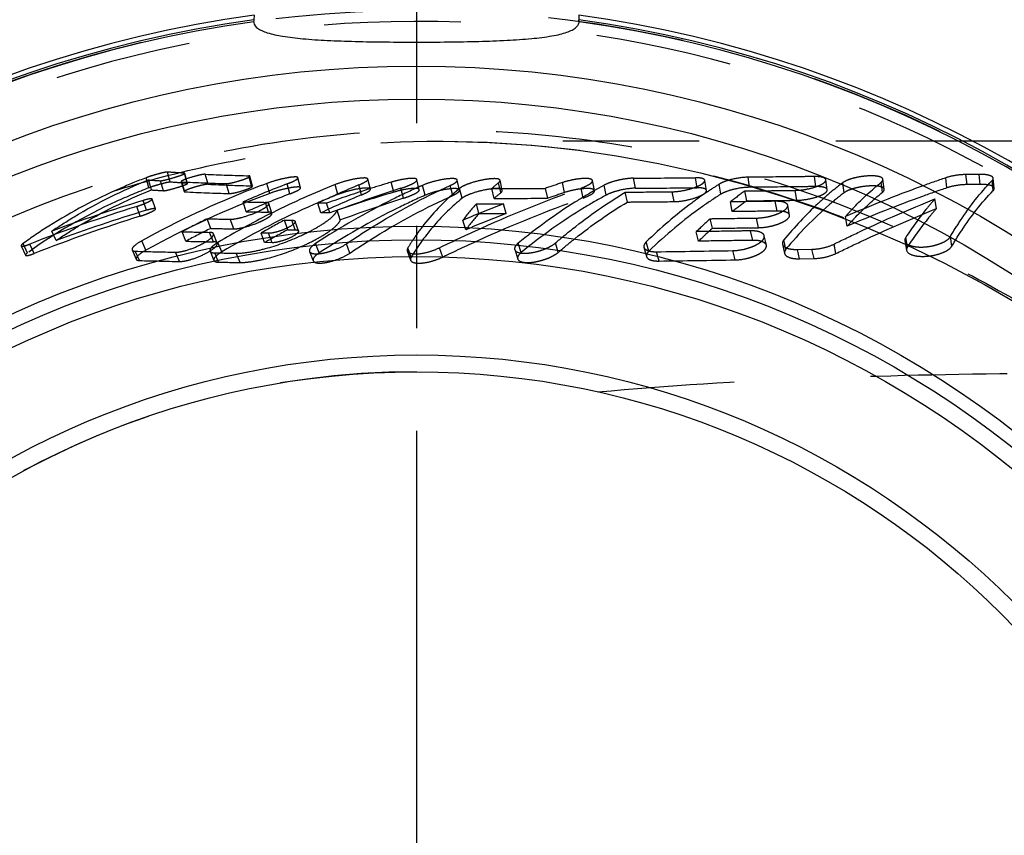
# Model space of a CAD drawing. Header units: millimetres. Extents: x 394 to 605, y 431 to 569.
# Tile 3 of 6: x 438 to 485, y 511 to 550. Entities that reach past the tile are written whole.
import ezdxf

# ---------------------------------------------------------------- set-up
doc = ezdxf.new("R2010")
doc.units = ezdxf.units.MM
doc.header["$LTSCALE"] = 65.185185
doc.linetypes.add('CENTER', pattern=[0.6, 0.375, -0.075, 0.075, -0.075])
doc.linetypes.add('HIDDEN', pattern=[0.2, 0.1, -0.1])
for name, color, linetype in [('ACHSEN_S', 7, 'CONTINUOUS'), ('KOERPER', 7, 'CONTINUOUS'), ('KONST.EL_MIT_GEO', 7, 'CONTINUOUS')]:
    doc.layers.add(name, color=color, linetype=linetype)

msp = doc.modelspace()

# ---------------------------------------------------------------- linework, layer by layer
at = {"layer": 'ACHSEN_S', "color": 2, "linetype": 'CENTER'}
msp.add_line((456.493, 569.025), (456.493, 430.975), dxfattribs=at)
at = {"layer": 'KOERPER', "color": 8, "linetype": 'HIDDEN'}
for p, q in [((483.032, 543.725), (457.577, 543.725)), ((456.493, 532.725), (456.493, 532.725))]:
    msp.add_line(p, q, dxfattribs=at)
at = {"layer": 'KOERPER', "color": 7, "linetype": 'Continuous'}
msp.add_line((496.595, 543.725), (483.032, 543.725), dxfattribs=at)
at = {"layer": 'KOERPER', "color": 8, "linetype": 'HIDDEN'}
msp.add_circle((456.493, 493.225), 56.75, dxfattribs=at)
at = {"layer": 'KOERPER', "color": 7, "linetype": 'Continuous'}
msp.add_arc((456.493, 493.225), 57.05, 97.8058, 82.1942, dxfattribs=at)
at = {"layer": 'KOERPER', "color": 8, "linetype": 'HIDDEN'}
msp.add_arc((456.493, 493.225), 39.5, 89.9971, 270, dxfattribs=at)
msp.add_open_spline([(465.157, 531.763), (468.511, 532.075), (475.338, 532.478), (485.711, 532.691), (496.296, 532.728), (503.414, 532.725), (506.993, 532.725)], degree=3, knots=[0, 0, 0, 0, 0.241406, 0.489834, 0.74351, 1, 1, 1, 1], dxfattribs=at)
at = {"layer": 'KONST.EL_MIT_GEO', "color": 7, "linetype": 'Continuous'}
for p, q in [((448.745, 549.746), (448.733, 549.525)), ((464.241, 549.746), (464.253, 549.525))]:
    msp.add_line(p, q, dxfattribs=at)
at = {"layer": 'KONST.EL_MIT_GEO', "color": 8, "linetype": 'HIDDEN'}
for p, q in [((457.606, 543.725), (457.772, 543.725)), ((443.732, 541.503), (443.59, 541.981)), ((443.848, 541.403), (443.704, 541.88)), ((444.419, 541.364), (444.275, 541.841)), ((444.748, 541.775), (444.615, 542.255)), ((445.421, 542.201), (445.322, 542.207)), ((445.554, 541.721), (445.421, 542.201)), ((445.573, 541.714), (445.44, 542.195)), ((446.551, 541.671), (446.419, 542.151)), ((448.626, 541.596), (448.497, 542.075)), ((448.674, 541.581), (448.545, 542.06)), ((450.969, 541.506), (450.843, 541.984)), ((454.3, 541.442), (454.181, 541.92)), ((456.634, 541.413), (456.519, 541.891)), ((458.558, 541.395), (458.447, 541.872)), ((460.594, 541.382), (460.487, 541.86)), ((464.997, 541.371), (464.901, 541.849)), ((466.954, 541.483), (466.863, 541.961)), ((469.898, 541.505), (469.814, 541.983)), ((470.339, 541.38), (470.255, 541.858)), ((472.4, 541.528), (472.322, 542.006)), ((475.566, 541.562), (475.496, 542.041)), ((476.106, 541.411), (476.035, 541.889)), ((478.823, 541.432), (478.759, 541.91)), ((481.816, 541.502), (481.759, 541.98)), ((483.346, 542.145), (482.719, 542.136)), ((482.773, 541.657), (482.719, 542.136)), ((483.397, 541.666), (483.346, 542.145)), ((484.027, 541.372), (483.974, 541.849)), ((484.075, 541.477), (484.023, 541.956)), ((445.265, 541.796), (445.407, 541.319)), ((445.436, 541.309), (445.294, 541.786)), ((447.555, 541.229), (447.415, 541.704)), ((448.717, 541.468), (448.684, 541.455)), ((449.495, 541.236), (449.36, 541.711)), ((450.458, 541.216), (450.325, 541.691)), ((452.739, 541.18), (452.611, 541.655)), ((453.88, 541.167), (453.754, 541.642)), ((454.295, 541.464), (454.269, 541.455)), ((455.413, 541.295), (455.293, 541.771)), ((455.881, 541.007), (455.757, 541.48)), ((456.604, 541.538), (456.582, 541.529)), ((456.908, 541.146), (456.789, 541.62)), ((458.229, 541.141), (458.113, 541.615)), ((458.542, 541.464), (458.517, 541.444)), ((458.557, 541.477), (458.542, 541.464)), ((458.674, 541.004), (458.557, 541.477)), ((460.371, 541.472), (460.094, 541.471)), ((460.207, 540.998), (460.094, 541.471)), ((460.574, 541.472), (460.371, 541.472)), ((460.526, 541.272), (460.418, 541.747)), ((462.76, 541.004), (462.653, 541.477)), ((463.569, 541.278), (463.467, 541.753)), ((464.455, 541.016), (464.352, 541.489)), ((465.556, 541.156), (465.458, 541.631)), ((471.03, 541.2), (470.945, 541.675)), ((472.261, 540.88), (472.175, 541.352)), ((474.653, 540.909), (474.573, 541.382)), ((476.909, 541.269), (476.839, 541.745)), ((478.742, 541.294), (478.677, 541.77)), ((483.397, 541.666), (482.773, 541.657)), ((443.619, 540.431), (443.454, 540.899)), ((444.042, 540.496), (443.88, 540.964)), ((466.566, 540.825), (466.466, 541.296)), ((468.793, 540.844), (468.698, 541.315)), ((481.31, 540.509), (481.244, 540.977)), ((443.315, 540.149), (443.145, 540.614)), ((448.375, 540.363), (448.222, 540.829)), ((449.437, 540.342), (449.286, 540.809)), ((449.6, 540.286), (449.448, 540.752)), ((451.937, 540.306), (451.792, 540.772)), ((452.212, 540.768), (451.792, 540.772)), ((452.356, 540.302), (452.212, 540.768)), ((452.864, 539.968), (452.717, 540.431)), ((459.481, 540.275), (459.356, 540.74)), ((460.778, 540.278), (460.656, 540.743)), ((471.573, 540.366), (471.481, 540.833)), ((473.711, 540.393), (473.624, 540.86)), ((474.301, 540.204), (474.214, 540.67)), ((446.678, 539.567), (446.508, 540.026)), ((447.775, 539.544), (447.607, 540.002)), ((449.657, 540.332), (449.593, 540.3)), ((450.356, 539.504), (450.195, 539.962)), ((450.195, 539.962), (450.546, 539.958)), ((450.705, 539.5), (450.546, 539.958)), ((452.356, 540.302), (451.937, 540.306)), ((458.852, 539.498), (458.715, 539.956)), ((470.622, 539.57), (470.52, 540.029)), ((472.828, 539.601), (472.732, 540.06)), ((477.051, 539.669), (476.967, 540.129)), ((450.356, 539.504), (450.705, 539.5)), ((450.865, 539.443), (450.705, 539.901)), ((439.296, 538.985), (439.097, 539.438)), ((445.49, 538.954), (445.308, 539.406)), ((446.804, 538.925), (446.626, 539.378)), ((446.989, 538.855), (446.811, 539.308)), ((449.25, 538.887), (449.079, 539.339)), ((449.437, 539.334), (449.079, 539.339)), ((449.607, 538.882), (449.437, 539.334)), ((456.332, 539.022), (456.32, 539.004)), ((469.963, 538.957), (469.854, 539.41)), ((472.544, 538.995), (472.442, 539.448)), ((473.197, 538.763), (473.095, 539.215)), ((474.131, 538.573), (474.032, 539.021)), ((479.929, 538.679), (479.847, 539.129)), ((482.054, 538.722), (481.979, 539.172)), ((437.628, 538.728), (437.841, 538.282)), ((437.933, 538.392), (437.722, 538.839)), ((438.253, 538.37), (438.042, 538.817)), ((442.927, 538.537), (443.125, 538.093)), ((443.583, 538.525), (443.39, 538.973)), ((447.204, 538.445), (447.022, 538.892)), ((449.607, 538.882), (449.25, 538.887)), ((451.853, 538.395), (451.684, 538.843)), ((453.325, 538.389), (453.161, 538.836)), ((456.246, 538.195), (456.089, 538.64)), ((457.749, 538.199), (457.596, 538.644)), ((461.186, 538.553), (461.328, 538.11)), ((461.49, 538.411), (461.351, 538.858)), ((463.267, 538.426), (463.134, 538.873)), ((467.356, 538.665), (467.478, 538.221)), ((467.586, 538.474), (467.465, 538.922)), ((473.966, 538.817), (474.067, 538.372)), ((474.68, 538.561), (475.374, 538.573)), ((474.78, 538.116), (474.68, 538.561)), ((475.472, 538.129), (475.374, 538.573)), ((476.519, 538.37), (476.426, 538.817)), ((479.809, 538.973), (479.891, 538.525)), ((443.279, 538.033), (443.08, 538.476)), ((445.188, 537.987), (444.994, 538.431)), ((446.645, 538.482), (446.833, 538.039)), ((447.056, 537.954), (446.868, 538.397)), ((448.077, 537.941), (447.892, 538.383)), ((451.394, 538.466), (451.567, 538.023)), ((456.061, 538.491), (456.219, 538.048)), ((468.074, 538.008), (467.953, 538.452)), ((471.712, 538.063), (471.602, 538.507)), ((474.78, 538.116), (475.472, 538.129))]:
    msp.add_line(p, q, dxfattribs=at)
msp.add_lwpolyline([(457.772, 543.725), (459.986, 543.669), (462.006, 543.536), (464.025, 543.325), (466.04, 543.035), (468.048, 542.667), (470.048, 542.219), (472.035, 541.694), (474.007, 541.091), (475.966, 540.408), (477.907, 539.648), (479.827, 538.809), (481.728, 537.892), (483.606, 536.895), (485.459, 535.821), (487.287, 534.667), (489.086, 533.435), (490.854, 532.126), (492.592, 530.739), (494.298, 529.277), (495.969, 527.744), (497.444, 526.307)], dxfattribs=at)
msp.add_circle((456.493, 493.225), 56.75, dxfattribs=at)
at = {"layer": 'KONST.EL_MIT_GEO', "color": 7, "linetype": 'Continuous'}
for radius in [54.086, 52.515, 46.45, 45.8, 44.996, 40.304, 39.5]:
    msp.add_circle((456.493, 493.225), radius, dxfattribs=at)
for centre, radius, start, end in [((456.493, 493.225), 56.832, 97.8477, 82.1523), ((456.493, 493.225), 56.734, 97.8662, 82.1338), ((449.019, 549.426), 0.291, 180.0267, 188.8388)]:
    msp.add_arc(centre, radius, start, end, dxfattribs=at)
at = {"layer": 'KONST.EL_MIT_GEO', "color": 8, "linetype": 'HIDDEN'}
for centre, radius, start, end in [((456.493, 493.225), 56.214, 34.687, 325.313), ((446.876, 584.251), 42.49, 265.7182, 266.4904), ((452.678, 686.354), 144.339, 267.51455, 268.34001), ((458.245, 1905.816), 1363.882, 270.362055, 270.486032), ((464.457, 500.923), 43.493, 111.264, 118.9715), ((447.023, 584.212), 42.926, 265.7576, 266.5214), ((451.116, 665.437), 123.789, 267.30399, 268.28664), ((452.809, 687.12), 145.584, 267.53618, 268.35365), ((464.974, 502.93), 41.436, 110.7025, 113.8457), ((464.035, 501.973), 42.361, 110.2683, 111.1985), ((466.919, 505.748), 38.653, 111.7254, 116.5255), ((467.841, 507.205), 37.207, 112.2482, 115.553), ((475.236, 475.297), 69.402, 107.58448, 109.37519), ((476.962, 475.09), 69.694, 107.71344, 110.35741), ((474.64, 477.162), 67.444, 106.67054, 107.55747), ((470.019, 511.423), 32.968, 113.66, 114.0115), ((466.537, 534.231), 9.692, 129.1467, 131.6633), ((459.439, 1439.288), 897.817, 270.072438, 270.205149), ((482.104, 485.544), 59.218, 108.34309, 109.17471), ((476.824, 520.579), 23.924, 118.3662, 119.6325), ((458.355, 1912.441), 1370.985, 270.359383, 270.482401), ((481.162, 525.408), 19.21, 122.1306, 124.1187), ((483.003, 526.139), 18.673, 125.4417, 128.104), ((485.961, 529.753), 15.067, 127.2599, 130.2146), ((466.053, 466.26), 77.985, 106.84574, 110.22211), ((464.372, 500.993), 42.905, 110.2874, 118.9807), ((451.257, 665.994), 124.82, 267.32698, 268.30012), ((464.966, 502.823), 41.042, 110.7003, 113.843), ((467.831, 507.061), 36.849, 112.2465, 115.5509), ((474.886, 476.151), 67.992, 106.6425, 109.35203), ((476.907, 475.036), 69.24, 107.67784, 110.31805), ((466.561, 533.902), 9.525, 129.3104, 131.8373), ((459.591, 1431.065), 890.067, 270.039685, 270.20404), ((482.053, 485.39), 58.865, 108.30017, 109.13132), ((482.978, 525.828), 18.478, 125.4514, 128.1148), ((466.594, 465.882), 78.325, 107.42014, 111.37855), ((466.014, 466.326), 77.416, 106.81505, 110.18887), ((454.793, 848.621), 307.861, 268.77689, 268.97505), ((484.131, 480.064), 65.062, 111.1491, 112.9937), ((466.714, 534.073), 9.93, 137.8207, 143.6656), ((466.55, 465.954), 77.748, 107.38835, 111.34314), ((465.663, 501.447), 43.072, 116.4046, 118.2003), ((453.144, 828.403), 288.454, 268.6818, 268.90025), ((467.661, 504.241), 40.332, 116.808, 120.7788), ((454.934, 849.891), 309.598, 268.78613, 268.98272), ((468.668, 505.569), 39.04, 118.2405, 120.1175), ((467.36, 504.826), 39.674, 116.6038, 116.8018), ((484.055, 479.962), 64.652, 111.10255, 112.94446), ((466.746, 533.738), 9.772, 138.0185, 143.8819), ((484.787, 524.014), 21.449, 131.6961, 134.1247), ((451.179, 520.366), 22.856, 122.3455, 126.0734), ((465.648, 501.353), 42.663, 116.4014, 118.1968), ((453.299, 829.445), 289.954, 268.69147, 268.90824), ((468.65, 505.44), 38.665, 118.2379, 120.1147), ((484.745, 523.724), 21.226, 131.7083, 134.1377), ((452.337, 832.516), 293.194, 268.62641, 268.88398), ((466.102, 532.524), 11.734, 146.4778, 148.5817), ((465.961, 532.616), 11.565, 145.8998, 146.3653), ((452.501, 833.483), 294.613, 268.63627, 268.89191), ((448.164, 536.972), 2.235, 120.7537, 121.9056), ((450.432, 805.365), 266.989, 268.42212, 268.833), ((452.734, 928.172), 389.818, 269.1377, 269.2883), ((446.777, 2044.87), 1506.568, 270.805353, 270.944153), ((446.965, 2049.683), 1511.822, 270.800034, 270.937907), ((450.613, 806.132), 268.2, 268.43319, 268.84105), ((452.906, 929.31), 391.4, 269.1436, 269.29315)]:
    msp.add_arc(centre, radius, start, end, dxfattribs=at)
at = {"layer": 'KONST.EL_MIT_GEO', "color": 7, "linetype": 'Continuous'}
for points, knots in [([(448.733, 549.525), (448.732, 549.514), (448.731, 549.481), (448.728, 549.447), (448.728, 549.425)], [0, 0, 0, 0, 0.341707, 1, 1, 1, 1]), ([(448.732, 549.381), (448.748, 549.275), (448.886, 549.122), (449.128, 548.993), (449.523, 548.846), (450.179, 548.714), (451.136, 548.603), (452.291, 548.529), (454.098, 548.467), (455.517, 548.456), (456.493, 548.456)], [0, 0, 0, 0, 0.040158, 0.068691, 0.104318, 0.197759, 0.319693, 0.466484, 0.632977, 1, 1, 1, 1]), ([(456.493, 548.456), (457, 548.456), (457.993, 548.461), (459.436, 548.485), (460.765, 548.532), (461.929, 548.61), (462.775, 548.711), (463.333, 548.824), (463.657, 548.915), (463.915, 549.018), (464.104, 549.135), (464.228, 549.269), (464.258, 549.377), (464.258, 549.425)], [0, 0, 0, 0, 0.189355, 0.371438, 0.539251, 0.68638, 0.807486, 0.857072, 0.898991, 0.933282, 0.960422, 0.981721, 1, 1, 1, 1]), ([(464.258, 549.425), (464.258, 549.43), (464.256, 549.463), (464.254, 549.496), (464.253, 549.525)], [0, 0, 0, 0, 0.125656, 1, 1, 1, 1])]:
    msp.add_open_spline(points, degree=3, knots=knots, dxfattribs=at)
at = {"layer": 'KONST.EL_MIT_GEO', "color": 8, "linetype": 'HIDDEN'}
for points, knots in [([(497.595, 459.513), (495.757, 457.696), (491.886, 454.232), (485.462, 449.795), (478.473, 446.255), (471.042, 443.732), (463.317, 442.308), (455.461, 442.035), (447.65, 442.935), (440.06, 444.999), (432.868, 448.187), (426.244, 452.431), (420.344, 457.637), (415.31, 463.684), (411.263, 470.432), (408.299, 477.721), (406.492, 485.38), (405.885, 493.225), (406.492, 501.071), (408.299, 508.729), (411.263, 516.019), (415.31, 522.767), (420.344, 528.814), (426.244, 534.019), (432.869, 538.263), (440.06, 541.451), (447.65, 543.515), (455.462, 544.415), (463.317, 544.142), (471.042, 542.718), (478.473, 540.195), (485.462, 536.655), (491.886, 532.218), (495.757, 528.754), (497.595, 526.937)], [0, 0, 0, 0, 0.030958, 0.06208, 0.093275, 0.12451, 0.15577, 0.187047, 0.218332, 0.249623, 0.280916, 0.312211, 0.343508, 0.374806, 0.406104, 0.437403, 0.468702, 0.500001, 0.5313, 0.562599, 0.593897, 0.625196, 0.656493, 0.68779, 0.719086, 0.750379, 0.781669, 0.812955, 0.844231, 0.875491, 0.906725, 0.93792, 0.969042, 1, 1, 1, 1]), ([(457.346, 442.725), (454.034, 442.74), (449.048, 443.238), (442.609, 444.846), (436.354, 447.069), (428.985, 450.977), (421.234, 457.296), (414.867, 465.012), (410.138, 473.826), (407.233, 483.399), (406.27, 493.356), (407.285, 503.307), (410.238, 512.865), (415.013, 521.655), (421.419, 529.337), (429.203, 535.617), (436.591, 539.488), (442.858, 541.679), (449.305, 543.254), (454.293, 543.727), (457.606, 543.725)], [0, 0, 0, 0, 0.062487, 0.093768, 0.12505, 0.187541, 0.250032, 0.312524, 0.375016, 0.437508, 0.5, 0.562492, 0.624984, 0.687476, 0.749968, 0.81246, 0.87495, 0.906232, 0.937513, 1, 1, 1, 1]), ([(457.772, 543.725), (461.512, 543.71), (469.01, 542.873), (477.945, 539.899), (484.627, 536.512), (489.385, 533.519), (493.879, 530.147), (496.729, 527.721), (498.146, 526.499)], [0, 0, 0, 0, 0.249926, 0.499797, 0.624866, 0.749921, 0.874967, 1, 1, 1, 1]), ([(443.59, 541.981), (443.173, 541.822), (441.573, 541.167), (440.034, 540.361), (438.951, 539.675)], [0, 0, 0, 0, 0.258545, 1, 1, 1, 1]), ([(439.097, 539.438), (439.444, 539.675), (440.909, 540.615), (442.48, 541.386), (443.704, 541.88)], [0, 0, 0, 0, 0.241659, 1, 1, 1, 1]), ([(444.615, 542.255), (444.596, 542.257), (444.544, 542.249), (444.397, 542.223), (444.163, 542.163), (443.874, 542.08), (443.679, 542.015), (443.59, 541.981)], [0, 0, 0, 0, 0.053945, 0.148443, 0.421209, 0.732331, 1, 1, 1, 1]), ([(444.275, 541.841), (444.307, 541.838), (444.393, 541.854), (444.615, 541.9), (444.87, 541.973), (445.125, 542.055), (445.266, 542.105), (445.355, 542.141), (445.402, 542.163), (445.427, 542.177), (445.442, 542.19), (445.44, 542.195)], [0, 0, 0, 0, 0.078313, 0.210365, 0.556328, 0.725604, 0.866635, 0.921338, 0.962443, 0.988512, 1, 1, 1, 1]), ([(445.322, 542.207), (445.259, 542.211), (445.023, 542.226), (444.787, 542.242), (444.615, 542.255)], [0, 0, 0, 0, 0.270385, 1, 1, 1, 1]), ([(445.305, 541.835), (445.294, 541.828), (445.279, 541.82), (445.263, 541.802), (445.265, 541.796)], [0, 0, 0, 0, 0.684523, 1, 1, 1, 1]), ([(445.514, 541.925), (445.492, 541.917), (445.422, 541.89), (445.351, 541.861), (445.305, 541.835)], [0, 0, 0, 0, 0.307492, 1, 1, 1, 1]), ([(445.44, 542.195), (445.439, 542.199), (445.43, 542.201), (445.424, 542.201), (445.421, 542.201)], [0, 0, 0, 0, 0.621141, 1, 1, 1, 1]), ([(446.419, 542.151), (446.369, 542.153), (446.238, 542.129), (445.934, 542.063), (445.683, 541.987), (445.514, 541.925)], [0, 0, 0, 0, 0.161526, 0.422251, 1, 1, 1, 1]), ([(447.415, 541.704), (447.454, 541.702), (447.55, 541.715), (447.778, 541.759), (448.027, 541.829), (448.264, 541.909), (448.411, 541.968), (448.491, 542.008), (448.549, 542.045), (448.545, 542.06)], [0, 0, 0, 0, 0.098088, 0.240402, 0.581625, 0.741472, 0.872571, 0.962143, 1, 1, 1, 1]), ([(448.545, 542.06), (448.544, 542.062), (448.532, 542.076), (448.512, 542.075), (448.497, 542.075)], [0, 0, 0, 0, 0.144013, 1, 1, 1, 1]), ([(450.843, 541.985), (450.839, 542.001), (450.778, 542.023), (450.677, 542.022), (450.512, 542.009), (450.226, 541.961), (449.833, 541.868), (449.516, 541.769), (449.36, 541.711)], [0, 0, 0, 0, 0.033266, 0.103252, 0.211699, 0.349873, 0.674966, 1, 1, 1, 1]), ([(450.325, 541.691), (450.398, 541.719), (450.528, 541.77), (450.696, 541.852), (450.795, 541.909), (450.848, 541.965), (450.843, 541.985)], [0, 0, 0, 0, 0.38682, 0.694373, 0.901061, 1, 1, 1, 1]), ([(454.181, 541.92), (454.176, 541.939), (454.112, 541.97), (453.924, 541.976), (453.566, 541.933), (453.099, 541.824), (452.769, 541.718), (452.611, 541.655)], [0, 0, 0, 0, 0.036616, 0.109095, 0.36138, 0.686947, 1, 1, 1, 1]), ([(453.754, 541.642), (453.864, 541.687), (454.009, 541.755), (454.149, 541.847), (454.185, 541.901), (454.181, 541.92)], [0, 0, 0, 0, 0.683599, 0.889496, 1, 1, 1, 1]), ([(456.519, 541.891), (456.515, 541.907), (456.475, 541.937), (456.337, 541.958), (456.076, 541.945), (455.705, 541.881), (455.433, 541.813), (455.293, 541.771)], [0, 0, 0, 0, 0.038336, 0.104961, 0.333095, 0.652932, 1, 1, 1, 1]), ([(455.757, 541.48), (455.863, 541.513), (456.052, 541.58), (456.298, 541.692), (456.447, 541.776), (456.526, 541.861), (456.519, 541.891)], [0, 0, 0, 0, 0.375724, 0.683457, 0.894246, 1, 1, 1, 1]), ([(458.447, 541.872), (458.442, 541.895), (458.374, 541.935), (458.165, 541.951), (457.78, 541.913), (457.288, 541.802), (456.946, 541.689), (456.789, 541.62)], [0, 0, 0, 0, 0.040367, 0.116141, 0.375101, 0.701001, 1, 1, 1, 1]), ([(458.113, 541.615), (458.201, 541.655), (458.316, 541.715), (458.428, 541.805), (458.451, 541.855), (458.447, 541.872)], [0, 0, 0, 0, 0.668735, 0.874784, 1, 1, 1, 1]), ([(460.488, 541.86), (460.481, 541.889), (460.422, 541.92), (460.339, 541.934), (460.194, 541.944), (459.972, 541.929), (459.571, 541.868), (459.169, 541.765), (458.813, 541.628), (458.665, 541.552), (458.604, 541.511)], [0, 0, 0, 0, 0.044423, 0.082643, 0.132488, 0.262441, 0.420304, 0.748107, 0.888855, 1, 1, 1, 1]), ([(460.418, 541.747), (460.43, 541.757), (460.462, 541.786), (460.494, 541.831), (460.488, 541.86)], [0, 0, 0, 0, 0.341779, 1, 1, 1, 1]), ([(464.901, 541.849), (464.89, 541.902), (464.754, 541.94), (464.594, 541.951), (464.311, 541.942), (463.932, 541.884), (463.62, 541.804), (463.467, 541.753)], [0, 0, 0, 0, 0.110591, 0.215844, 0.350574, 0.673171, 1, 1, 1, 1]), ([(464.352, 541.489), (464.495, 541.54), (464.682, 541.619), (464.865, 541.747), (464.906, 541.822), (464.901, 541.849)], [0, 0, 0, 0, 0.671598, 0.878194, 1, 1, 1, 1]), ([(466.863, 541.961), (466.742, 541.96), (466.488, 541.937), (466.113, 541.867), (465.764, 541.767), (465.549, 541.681), (465.458, 541.631)], [0, 0, 0, 0, 0.250209, 0.525555, 0.785282, 1, 1, 1, 1]), ([(468.698, 541.315), (468.879, 541.317), (469.242, 541.363), (469.669, 541.475), (469.966, 541.594), (470.124, 541.681), (470.226, 541.761), (470.26, 541.831), (470.255, 541.858)], [0, 0, 0, 0, 0.316967, 0.637783, 0.772022, 0.878267, 0.952649, 1, 1, 1, 1]), ([(470.255, 541.858), (470.246, 541.909), (470.13, 541.958), (469.983, 541.979), (469.874, 541.983), (469.814, 541.983)], [0, 0, 0, 0, 0.327707, 0.621782, 1, 1, 1, 1]), ([(472.322, 542.006), (472.062, 542.003), (471.681, 541.948), (471.225, 541.813), (471.025, 541.726), (470.945, 541.675)], [0, 0, 0, 0, 0.546234, 0.799883, 1, 1, 1, 1]), ([(475.496, 542.041), (475.229, 542.037), (474.171, 542.025), (473.113, 542.014), (472.322, 542.006)], [0, 0, 0, 0, 0.253119, 1, 1, 1, 1]), ([(474.573, 541.382), (474.749, 541.384), (475.095, 541.424), (475.498, 541.524), (475.776, 541.639), (475.933, 541.724), (476.045, 541.827), (476.035, 541.889)], [0, 0, 0, 0, 0.328351, 0.646686, 0.777663, 0.881513, 1, 1, 1, 1]), ([(476.035, 541.889), (476.026, 541.952), (475.881, 542.011), (475.703, 542.036), (475.569, 542.041), (475.496, 542.041)], [0, 0, 0, 0, 0.326308, 0.622696, 1, 1, 1, 1]), ([(478.759, 541.91), (478.754, 541.945), (478.701, 541.994), (478.614, 542.028), (478.469, 542.063), (478.24, 542.079), (477.931, 542.066), (477.605, 542.021), (477.298, 541.951), (477.042, 541.862), (476.895, 541.787), (476.839, 541.745)], [0, 0, 0, 0, 0.051938, 0.091419, 0.141549, 0.271214, 0.430147, 0.598969, 0.758867, 0.89547, 1, 1, 1, 1]), ([(481.759, 541.98), (481.365, 541.846), (479.749, 541.276), (478.158, 540.64), (476.967, 540.129)], [0, 0, 0, 0, 0.243349, 1, 1, 1, 1]), ([(478.677, 541.77), (478.691, 541.781), (478.731, 541.817), (478.764, 541.873), (478.759, 541.91)], [0, 0, 0, 0, 0.324238, 1, 1, 1, 1]), ([(482.719, 542.136), (482.55, 542.134), (482.225, 542.103), (481.907, 542.03), (481.759, 541.98)], [0, 0, 0, 0, 0.520686, 1, 1, 1, 1]), ([(481.979, 539.172), (482.13, 539.429), (482.717, 540.376), (483.405, 541.264), (483.974, 541.849)], [0, 0, 0, 0, 0.267159, 1, 1, 1, 1]), ([(484.023, 541.956), (484.015, 542.034), (483.829, 542.109), (483.606, 542.14), (483.437, 542.147), (483.346, 542.145)], [0, 0, 0, 0, 0.32324, 0.62358, 1, 1, 1, 1]), ([(483.974, 541.849), (483.983, 541.857), (484.009, 541.887), (484.026, 541.928), (484.023, 541.956)], [0, 0, 0, 0, 0.30254, 1, 1, 1, 1]), ([(443.732, 541.503), (443.204, 541.301), (441.177, 540.455), (439.25, 539.355), (437.933, 538.392)], [0, 0, 0, 0, 0.257136, 1, 1, 1, 1]), ([(439.296, 538.985), (439.643, 539.223), (441.091, 540.153), (442.644, 540.916), (443.848, 541.403)], [0, 0, 0, 0, 0.244669, 1, 1, 1, 1]), ([(444.748, 541.775), (444.731, 541.776), (444.684, 541.77), (444.547, 541.745), (444.316, 541.688), (444.024, 541.604), (443.823, 541.538), (443.732, 541.503)], [0, 0, 0, 0, 0.048917, 0.134985, 0.397466, 0.722512, 1, 1, 1, 1]), ([(444.419, 541.364), (444.448, 541.362), (444.527, 541.375), (444.741, 541.419), (444.994, 541.491), (445.253, 541.573), (445.399, 541.625), (445.491, 541.662), (445.537, 541.684), (445.561, 541.698), (445.574, 541.71), (445.573, 541.714)], [0, 0, 0, 0, 0.071188, 0.196302, 0.541818, 0.719113, 0.867131, 0.923638, 0.964581, 0.989282, 1, 1, 1, 1]), ([(445.554, 541.721), (445.481, 541.725), (445.212, 541.741), (444.944, 541.76), (444.748, 541.775)], [0, 0, 0, 0, 0.271869, 1, 1, 1, 1]), ([(445.265, 541.796), (445.265, 541.794), (445.272, 541.786), (445.285, 541.786), (445.294, 541.786)], [0, 0, 0, 0, 0.152576, 1, 1, 1, 1]), ([(446.551, 541.671), (446.52, 541.672), (446.437, 541.661), (446.22, 541.621), (445.968, 541.553), (445.713, 541.471), (445.558, 541.413), (445.458, 541.367), (445.416, 541.339), (445.406, 541.324), (445.407, 541.319)], [0, 0, 0, 0, 0.077123, 0.205304, 0.549233, 0.723071, 0.867653, 0.963389, 0.98815, 1, 1, 1, 1]), ([(445.573, 541.714), (445.572, 541.719), (445.563, 541.72), (445.557, 541.721), (445.554, 541.721)], [0, 0, 0, 0, 0.61788, 1, 1, 1, 1]), ([(447.555, 541.229), (447.59, 541.228), (447.678, 541.238), (447.896, 541.278), (448.144, 541.347), (448.384, 541.427), (448.538, 541.488), (448.621, 541.529), (448.678, 541.567), (448.674, 541.581)], [0, 0, 0, 0, 0.088598, 0.22263, 0.562774, 0.731215, 0.870111, 0.963116, 1, 1, 1, 1]), ([(448.674, 541.581), (448.673, 541.584), (448.661, 541.598), (448.641, 541.596), (448.626, 541.596)], [0, 0, 0, 0, 0.144919, 1, 1, 1, 1]), ([(450.969, 541.506), (450.965, 541.521), (450.911, 541.544), (450.819, 541.544), (450.668, 541.534), (450.388, 541.491), (449.987, 541.398), (449.659, 541.296), (449.495, 541.236)], [0, 0, 0, 0, 0.031437, 0.094469, 0.192481, 0.323043, 0.656342, 1, 1, 1, 1]), ([(450.458, 541.216), (450.531, 541.243), (450.661, 541.295), (450.827, 541.377), (450.926, 541.434), (450.974, 541.488), (450.969, 541.506)], [0, 0, 0, 0, 0.391049, 0.704654, 0.90765, 1, 1, 1, 1]), ([(456.582, 541.529), (456.162, 541.341), (454.477, 540.546), (452.857, 539.612), (451.684, 538.843)], [0, 0, 0, 0, 0.246888, 1, 1, 1, 1]), ([(454.3, 541.442), (454.296, 541.46), (454.238, 541.49), (454.065, 541.499), (453.719, 541.461), (453.249, 541.355), (452.906, 541.246), (452.739, 541.18)], [0, 0, 0, 0, 0.035404, 0.101373, 0.333865, 0.667126, 1, 1, 1, 1]), ([(453.161, 538.836), (453.559, 539.106), (455.149, 540.136), (456.825, 541.034), (458.113, 541.615)], [0, 0, 0, 0, 0.253871, 1, 1, 1, 1]), ([(453.88, 541.167), (453.99, 541.212), (454.133, 541.279), (454.271, 541.372), (454.305, 541.424), (454.3, 541.442)], [0, 0, 0, 0, 0.690289, 0.894868, 1, 1, 1, 1]), ([(456.634, 541.413), (456.63, 541.429), (456.588, 541.46), (456.448, 541.48), (456.188, 541.467), (455.821, 541.404), (455.553, 541.337), (455.413, 541.295)], [0, 0, 0, 0, 0.039474, 0.108646, 0.340657, 0.652533, 1, 1, 1, 1]), ([(455.881, 541.007), (455.984, 541.039), (456.17, 541.104), (456.413, 541.215), (456.562, 541.298), (456.641, 541.383), (456.634, 541.413)], [0, 0, 0, 0, 0.370558, 0.679201, 0.894085, 1, 1, 1, 1]), ([(458.517, 541.444), (457.904, 540.942), (457.157, 540.176), (456.534, 539.321), (456.384, 539.1)], [0, 0, 0, 0, 0.748225, 1, 1, 1, 1]), ([(458.558, 541.395), (458.553, 541.417), (458.489, 541.455), (458.297, 541.474), (457.925, 541.441), (457.431, 541.334), (457.075, 541.219), (456.908, 541.146)], [0, 0, 0, 0, 0.039954, 0.110013, 0.347881, 0.680739, 1, 1, 1, 1]), ([(457.596, 538.644), (458.156, 538.917), (460.367, 539.959), (462.635, 540.882), (464.352, 541.489)], [0, 0, 0, 0, 0.254721, 1, 1, 1, 1]), ([(458.229, 541.141), (458.316, 541.181), (458.43, 541.24), (458.54, 541.329), (458.562, 541.378), (458.558, 541.395)], [0, 0, 0, 0, 0.671452, 0.878455, 1, 1, 1, 1]), ([(460.594, 541.382), (460.587, 541.412), (460.525, 541.444), (460.439, 541.457), (460.291, 541.466), (460.065, 541.451), (459.649, 541.385), (459.233, 541.277), (458.872, 541.128), (458.728, 541.048), (458.674, 541.004)], [0, 0, 0, 0, 0.044742, 0.083561, 0.134248, 0.263039, 0.419861, 0.757552, 0.897062, 1, 1, 1, 1]), ([(460.526, 541.272), (460.538, 541.281), (460.57, 541.309), (460.6, 541.354), (460.594, 541.382)], [0, 0, 0, 0, 0.348089, 1, 1, 1, 1]), ([(464.995, 541.375), (464.681, 541.196), (463.413, 540.436), (462.213, 539.565), (461.351, 538.858)], [0, 0, 0, 0, 0.245075, 1, 1, 1, 1]), ([(464.997, 541.371), (464.993, 541.393), (464.944, 541.437), (464.835, 541.462), (464.679, 541.474), (464.405, 541.463), (464.027, 541.406), (463.721, 541.328), (463.569, 541.278)], [0, 0, 0, 0, 0.045107, 0.118019, 0.226085, 0.362019, 0.6749, 1, 1, 1, 1]), ([(464.455, 541.016), (464.596, 541.066), (464.779, 541.144), (464.961, 541.269), (465.003, 541.344), (464.997, 541.371)], [0, 0, 0, 0, 0.666366, 0.875508, 1, 1, 1, 1]), ([(466.954, 541.483), (466.71, 541.481), (466.335, 541.425), (465.872, 541.296), (465.65, 541.207), (465.556, 541.156)], [0, 0, 0, 0, 0.506996, 0.77829, 1, 1, 1, 1]), ([(468.793, 540.844), (468.962, 540.845), (469.314, 540.887), (469.733, 540.993), (470.035, 541.111), (470.201, 541.2), (470.307, 541.28), (470.344, 541.353), (470.339, 541.38)], [0, 0, 0, 0, 0.299098, 0.622658, 0.761486, 0.872595, 0.95119, 1, 1, 1, 1]), ([(470.339, 541.38), (470.33, 541.434), (470.206, 541.481), (470.06, 541.501), (469.954, 541.505), (469.898, 541.505)], [0, 0, 0, 0, 0.348666, 0.641518, 1, 1, 1, 1]), ([(472.4, 541.528), (472.15, 541.525), (471.774, 541.472), (471.319, 541.341), (471.112, 541.252), (471.03, 541.2)], [0, 0, 0, 0, 0.528838, 0.794104, 1, 1, 1, 1]), ([(472.175, 541.352), (472.373, 541.354), (473.173, 541.364), (473.972, 541.374), (474.573, 541.382)], [0, 0, 0, 0, 0.24774, 1, 1, 1, 1]), ([(475.566, 541.562), (475.299, 541.559), (474.243, 541.547), (473.188, 541.535), (472.4, 541.528)], [0, 0, 0, 0, 0.253509, 1, 1, 1, 1]), ([(474.653, 540.909), (474.818, 540.912), (475.154, 540.949), (475.55, 541.043), (475.834, 541.157), (475.997, 541.242), (476.115, 541.346), (476.106, 541.411)], [0, 0, 0, 0, 0.311158, 0.633161, 0.768101, 0.876312, 1, 1, 1, 1]), ([(476.106, 541.411), (476.096, 541.478), (475.942, 541.534), (475.764, 541.558), (475.635, 541.563), (475.566, 541.562)], [0, 0, 0, 0, 0.347302, 0.64386, 1, 1, 1, 1]), ([(478.823, 541.432), (478.818, 541.467), (478.764, 541.516), (478.678, 541.549), (478.539, 541.583), (478.325, 541.599), (478.033, 541.59), (477.713, 541.55), (477.396, 541.482), (477.125, 541.392), (476.968, 541.313), (476.909, 541.269)], [0, 0, 0, 0, 0.052988, 0.092039, 0.140559, 0.262902, 0.410572, 0.574922, 0.741816, 0.890376, 1, 1, 1, 1]), ([(476.967, 540.129), (477.103, 540.281), (477.641, 540.86), (478.222, 541.399), (478.677, 541.77)], [0, 0, 0, 0, 0.25794, 1, 1, 1, 1]), ([(481.816, 541.502), (481.427, 541.37), (479.82, 540.807), (478.238, 540.177), (477.051, 539.669)], [0, 0, 0, 0, 0.241406, 1, 1, 1, 1]), ([(478.742, 541.294), (478.756, 541.305), (478.796, 541.34), (478.828, 541.395), (478.823, 541.432)], [0, 0, 0, 0, 0.323868, 1, 1, 1, 1]), ([(482.773, 541.657), (482.609, 541.654), (482.286, 541.624), (481.968, 541.554), (481.816, 541.502)], [0, 0, 0, 0, 0.504683, 1, 1, 1, 1]), ([(482.054, 538.722), (482.203, 538.976), (482.783, 539.914), (483.464, 540.793), (484.027, 541.372)], [0, 0, 0, 0, 0.26734, 1, 1, 1, 1]), ([(484.075, 541.477), (484.066, 541.56), (483.867, 541.632), (483.646, 541.661), (483.482, 541.667), (483.397, 541.666)], [0, 0, 0, 0, 0.345105, 0.648327, 1, 1, 1, 1]), ([(484.027, 541.372), (484.035, 541.381), (484.061, 541.41), (484.078, 541.45), (484.075, 541.477)], [0, 0, 0, 0, 0.303306, 1, 1, 1, 1]), ([(443.145, 540.614), (443.237, 540.643), (443.411, 540.705), (443.615, 540.79), (443.751, 540.857), (443.822, 540.9), (443.864, 540.929), (443.883, 540.956), (443.88, 540.964)], [0, 0, 0, 0, 0.349233, 0.672367, 0.802599, 0.902824, 0.968276, 1, 1, 1, 1]), ([(443.88, 540.964), (443.876, 540.976), (443.82, 540.981), (443.741, 540.971), (443.606, 540.943), (443.508, 540.915), (443.454, 540.899)], [0, 0, 0, 0, 0.089991, 0.295831, 0.609718, 1, 1, 1, 1]), ([(445.407, 541.319), (445.407, 541.318), (445.415, 541.309), (445.427, 541.31), (445.436, 541.309)], [0, 0, 0, 0, 0.150502, 1, 1, 1, 1]), ([(452.739, 541.18), (452.266, 540.991), (450.368, 540.191), (448.536, 539.237), (447.204, 538.445)], [0, 0, 0, 0, 0.247585, 1, 1, 1, 1]), ([(456.908, 541.146), (456.474, 540.955), (454.732, 540.147), (453.062, 539.188), (451.853, 538.395)], [0, 0, 0, 0, 0.246793, 1, 1, 1, 1]), ([(453.325, 538.389), (453.72, 538.656), (455.294, 539.676), (456.953, 540.565), (458.229, 541.141)], [0, 0, 0, 0, 0.253894, 1, 1, 1, 1]), ([(458.674, 541.004), (458.199, 540.616), (457.303, 539.745), (456.572, 538.733), (456.246, 538.195)], [0, 0, 0, 0, 0.494012, 1, 1, 1, 1]), ([(457.749, 538.199), (458.31, 538.472), (460.505, 539.503), (462.756, 540.417), (464.455, 541.016)], [0, 0, 0, 0, 0.257264, 1, 1, 1, 1]), ([(465.556, 541.156), (465.204, 540.966), (463.784, 540.152), (462.446, 539.195), (461.49, 538.411)], [0, 0, 0, 0, 0.244576, 1, 1, 1, 1]), ([(463.134, 538.873), (463.4, 539.102), (464.46, 539.977), (465.59, 540.768), (466.466, 541.296)], [0, 0, 0, 0, 0.255629, 1, 1, 1, 1]), ([(466.466, 541.296), (466.65, 541.298), (467.394, 541.303), (468.138, 541.31), (468.698, 541.315)], [0, 0, 0, 0, 0.247081, 1, 1, 1, 1]), ([(470.387, 541.311), (470.133, 541.139), (469.107, 540.409), (468.149, 539.584), (467.465, 538.922)], [0, 0, 0, 0, 0.243534, 1, 1, 1, 1]), ([(471.03, 541.2), (470.729, 541.011), (469.51, 540.196), (468.383, 539.247), (467.586, 538.474)], [0, 0, 0, 0, 0.24251, 1, 1, 1, 1]), ([(472.261, 540.88), (472.458, 540.882), (473.255, 540.892), (474.053, 540.902), (474.653, 540.909)], [0, 0, 0, 0, 0.247463, 1, 1, 1, 1]), ([(476.233, 541.258), (476.04, 541.095), (475.257, 540.4), (474.54, 539.632), (474.032, 539.021)], [0, 0, 0, 0, 0.241409, 1, 1, 1, 1]), ([(476.909, 541.269), (476.663, 541.082), (475.66, 540.266), (474.76, 539.328), (474.131, 538.573)], [0, 0, 0, 0, 0.239377, 1, 1, 1, 1]), ([(476.426, 538.817), (476.831, 539.015), (478.418, 539.777), (480.03, 540.486), (481.244, 540.977)], [0, 0, 0, 0, 0.25618, 1, 1, 1, 1]), ([(477.051, 539.669), (477.185, 539.819), (477.718, 540.393), (478.292, 540.927), (478.742, 541.294)], [0, 0, 0, 0, 0.258001, 1, 1, 1, 1]), ([(481.244, 540.977), (481.121, 540.838), (480.621, 540.249), (480.168, 539.621), (479.847, 539.129)], [0, 0, 0, 0, 0.240447, 1, 1, 1, 1]), ([(443.315, 540.149), (443.404, 540.178), (443.576, 540.238), (443.778, 540.323), (443.914, 540.39), (443.985, 540.432), (444.026, 540.461), (444.045, 540.488), (444.042, 540.496)], [0, 0, 0, 0, 0.34453, 0.670954, 0.801675, 0.902221, 0.967996, 1, 1, 1, 1]), ([(444.042, 540.496), (444.038, 540.508), (443.981, 540.513), (443.902, 540.503), (443.768, 540.475), (443.672, 540.447), (443.619, 540.431)], [0, 0, 0, 0, 0.090763, 0.301902, 0.619215, 1, 1, 1, 1]), ([(447.607, 540.002), (447.683, 540.001), (447.856, 540.021), (448.248, 540.106), (448.658, 540.248), (449.04, 540.416), (449.261, 540.543), (449.397, 540.636), (449.458, 540.724), (449.448, 540.752)], [0, 0, 0, 0, 0.11036, 0.254781, 0.589079, 0.744425, 0.870154, 0.956216, 1, 1, 1, 1]), ([(447.892, 538.383), (448.089, 538.381), (448.53, 538.425), (449.508, 538.636), (450.524, 538.998), (451.482, 539.454), (452.066, 539.793), (452.445, 540.076), (452.641, 540.287), (452.701, 540.385), (452.717, 540.431)], [0, 0, 0, 0, 0.110097, 0.246226, 0.55922, 0.71009, 0.839258, 0.936921, 0.972729, 1, 1, 1, 1]), ([(449.448, 540.752), (449.442, 540.773), (449.382, 540.806), (449.324, 540.808), (449.286, 540.809)], [0, 0, 0, 0, 0.360292, 1, 1, 1, 1]), ([(459.356, 540.74), (459.463, 540.741), (459.897, 540.741), (460.33, 540.742), (460.656, 540.743)], [0, 0, 0, 0, 0.247515, 1, 1, 1, 1]), ([(463.267, 538.426), (463.531, 538.652), (464.58, 539.519), (465.699, 540.301), (466.566, 540.825)], [0, 0, 0, 0, 0.255658, 1, 1, 1, 1]), ([(466.566, 540.825), (466.749, 540.826), (467.492, 540.832), (468.234, 540.839), (468.793, 540.844)], [0, 0, 0, 0, 0.246909, 1, 1, 1, 1]), ([(473.624, 540.86), (473.444, 540.858), (472.73, 540.848), (472.015, 540.839), (471.481, 540.833)], [0, 0, 0, 0, 0.251964, 1, 1, 1, 1]), ([(472.732, 540.06), (472.909, 540.063), (473.177, 540.097), (473.519, 540.183), (473.755, 540.265), (473.956, 540.363), (474.125, 540.47), (474.228, 540.598), (474.214, 540.67)], [0, 0, 0, 0, 0.315246, 0.477275, 0.629057, 0.761865, 0.869344, 1, 1, 1, 1]), ([(474.214, 540.67), (474.2, 540.744), (474.046, 540.823), (473.844, 540.855), (473.701, 540.861), (473.624, 540.86)], [0, 0, 0, 0, 0.350481, 0.64074, 1, 1, 1, 1]), ([(476.519, 538.37), (476.926, 538.568), (478.504, 539.323), (480.107, 540.024), (481.31, 540.509)], [0, 0, 0, 0, 0.258487, 1, 1, 1, 1]), ([(481.31, 540.509), (481.188, 540.371), (480.694, 539.788), (480.246, 539.166), (479.929, 538.679)], [0, 0, 0, 0, 0.240369, 1, 1, 1, 1]), ([(447.775, 539.544), (447.848, 539.542), (448.021, 539.562), (448.409, 539.646), (448.815, 539.785), (449.191, 539.95), (449.409, 540.075), (449.546, 540.167), (449.609, 540.257), (449.6, 540.286)], [0, 0, 0, 0, 0.109209, 0.255743, 0.588856, 0.740845, 0.866906, 0.954736, 1, 1, 1, 1]), ([(448.077, 537.941), (448.277, 537.938), (448.723, 537.983), (449.707, 538.197), (450.725, 538.561), (451.671, 539.015), (452.244, 539.35), (452.638, 539.65), (452.829, 539.867), (452.864, 539.968)], [0, 0, 0, 0, 0.112421, 0.251625, 0.567272, 0.718644, 0.843669, 0.939761, 1, 1, 1, 1]), ([(449.6, 540.286), (449.593, 540.306), (449.532, 540.34), (449.475, 540.341), (449.437, 540.342)], [0, 0, 0, 0, 0.367332, 1, 1, 1, 1]), ([(450.546, 539.958), (450.583, 539.958), (450.64, 539.956), (450.698, 539.922), (450.705, 539.901)], [0, 0, 0, 0, 0.628236, 1, 1, 1, 1]), ([(459.481, 540.275), (459.588, 540.275), (460.021, 540.275), (460.453, 540.277), (460.778, 540.278)], [0, 0, 0, 0, 0.247492, 1, 1, 1, 1]), ([(470.52, 540.029), (470.703, 540.032), (471.44, 540.041), (472.178, 540.052), (472.732, 540.06)], [0, 0, 0, 0, 0.248011, 1, 1, 1, 1]), ([(473.711, 540.393), (473.531, 540.391), (472.819, 540.381), (472.106, 540.372), (471.573, 540.366)], [0, 0, 0, 0, 0.252203, 1, 1, 1, 1]), ([(472.828, 539.601), (473.004, 539.604), (473.273, 539.637), (473.616, 539.723), (473.851, 539.806), (474.048, 539.902), (474.213, 540.007), (474.315, 540.133), (474.301, 540.204)], [0, 0, 0, 0, 0.316277, 0.482352, 0.63394, 0.764524, 0.869645, 1, 1, 1, 1]), ([(474.301, 540.204), (474.287, 540.28), (474.127, 540.357), (473.926, 540.388), (473.785, 540.394), (473.711, 540.393)], [0, 0, 0, 0, 0.36028, 0.652355, 1, 1, 1, 1]), ([(450.705, 539.901), (450.713, 539.879), (450.682, 539.811), (450.534, 539.688), (450.236, 539.528), (449.845, 539.392), (449.563, 539.333), (449.437, 539.334)], [0, 0, 0, 0, 0.048685, 0.134195, 0.408851, 0.737635, 1, 1, 1, 1]), ([(450.705, 539.5), (450.742, 539.5), (450.799, 539.498), (450.858, 539.464), (450.865, 539.443)], [0, 0, 0, 0, 0.622613, 1, 1, 1, 1]), ([(470.622, 539.57), (470.805, 539.573), (471.54, 539.582), (472.275, 539.593), (472.828, 539.601)], [0, 0, 0, 0, 0.247784, 1, 1, 1, 1]), ([(444.994, 538.431), (445.07, 538.429), (445.244, 538.45), (445.636, 538.546), (446.046, 538.707), (446.426, 538.909), (446.62, 539.038), (446.733, 539.14), (446.794, 539.209), (446.823, 539.276), (446.811, 539.308)], [0, 0, 0, 0, 0.108402, 0.248511, 0.578808, 0.735818, 0.863511, 0.912848, 0.951585, 1, 1, 1, 1]), ([(446.811, 539.308), (446.806, 539.319), (446.783, 539.348), (446.716, 539.372), (446.66, 539.377), (446.626, 539.378)], [0, 0, 0, 0, 0.174502, 0.514568, 1, 1, 1, 1]), ([(450.865, 539.443), (450.873, 539.42), (450.84, 539.352), (450.696, 539.232), (450.405, 539.076), (450.019, 538.94), (449.735, 538.881), (449.607, 538.882)], [0, 0, 0, 0, 0.05018, 0.136195, 0.402035, 0.730582, 1, 1, 1, 1]), ([(472.442, 539.448), (472.225, 539.445), (471.362, 539.432), (470.499, 539.419), (469.854, 539.41)], [0, 0, 0, 0, 0.252226, 1, 1, 1, 1]), ([(471.602, 538.507), (471.78, 538.51), (472.051, 538.547), (472.397, 538.643), (472.638, 538.737), (472.842, 538.85), (473.02, 538.981), (473.114, 539.133), (473.095, 539.215)], [0, 0, 0, 0, 0.304516, 0.462403, 0.612678, 0.746694, 0.857147, 1, 1, 1, 1]), ([(473.095, 539.215), (473.076, 539.302), (472.909, 539.401), (472.679, 539.442), (472.525, 539.45), (472.442, 539.448)], [0, 0, 0, 0, 0.371608, 0.656429, 1, 1, 1, 1]), ([(474.032, 539.021), (474.018, 539.005), (473.975, 538.946), (473.955, 538.867), (473.966, 538.817)], [0, 0, 0, 0, 0.295547, 1, 1, 1, 1]), ([(479.847, 539.129), (479.839, 539.117), (479.812, 539.069), (479.802, 539.011), (479.809, 538.972)], [0, 0, 0, 0, 0.27976, 1, 1, 1, 1]), ([(479.809, 538.972), (479.833, 538.842), (480.108, 538.715), (480.445, 538.672), (480.806, 538.677), (481.174, 538.737), (481.519, 538.84), (481.794, 538.979), (481.94, 539.104), (481.979, 539.172)], [0, 0, 0, 0, 0.16657, 0.297685, 0.450163, 0.611777, 0.767642, 0.900999, 1, 1, 1, 1]), ([(437.722, 538.839), (437.694, 538.819), (437.658, 538.793), (437.621, 538.742), (437.628, 538.728)], [0, 0, 0, 0, 0.691317, 1, 1, 1, 1]), ([(437.628, 538.728), (437.633, 538.716), (437.687, 538.71), (437.766, 538.727), (437.896, 538.762), (437.99, 538.797), (438.042, 538.817)], [0, 0, 0, 0, 0.09497, 0.299982, 0.60754, 1, 1, 1, 1]), ([(443.39, 538.973), (443.259, 538.901), (443.093, 538.794), (442.938, 538.639), (442.916, 538.561), (442.927, 538.537)], [0, 0, 0, 0, 0.678239, 0.882112, 1, 1, 1, 1]), ([(442.927, 538.537), (442.931, 538.527), (442.969, 538.482), (443.034, 538.477), (443.08, 538.476)], [0, 0, 0, 0, 0.182252, 1, 1, 1, 1]), ([(445.188, 537.987), (445.267, 537.986), (445.45, 538.009), (445.848, 538.109), (446.329, 538.299), (446.748, 538.542), (446.955, 538.72), (447.002, 538.823), (446.989, 538.855)], [0, 0, 0, 0, 0.114196, 0.264466, 0.593376, 0.861875, 0.949902, 1, 1, 1, 1]), ([(446.789, 538.729), (446.741, 538.688), (446.668, 538.624), (446.631, 538.515), (446.645, 538.482)], [0, 0, 0, 0, 0.633191, 1, 1, 1, 1]), ([(446.983, 538.869), (446.965, 538.857), (446.897, 538.814), (446.833, 538.766), (446.789, 538.729)], [0, 0, 0, 0, 0.273114, 1, 1, 1, 1]), ([(446.989, 538.855), (446.985, 538.867), (446.938, 538.921), (446.86, 538.924), (446.804, 538.925)], [0, 0, 0, 0, 0.179936, 1, 1, 1, 1]), ([(451.558, 538.75), (451.504, 538.705), (451.419, 538.631), (451.378, 538.506), (451.394, 538.466)], [0, 0, 0, 0, 0.621588, 1, 1, 1, 1]), ([(451.394, 538.466), (451.423, 538.389), (451.611, 538.346), (451.836, 538.354), (452.09, 538.393), (452.366, 538.465), (452.736, 538.598), (453.003, 538.728), (453.161, 538.836)], [0, 0, 0, 0, 0.130306, 0.240459, 0.376892, 0.531844, 0.695815, 1, 1, 1, 1]), ([(451.684, 538.843), (451.673, 538.835), (451.629, 538.806), (451.588, 538.775), (451.558, 538.75)], [0, 0, 0, 0, 0.26511, 1, 1, 1, 1]), ([(456.089, 538.64), (456.081, 538.627), (456.056, 538.582), (456.049, 538.525), (456.061, 538.491)], [0, 0, 0, 0, 0.297082, 1, 1, 1, 1]), ([(456.061, 538.491), (456.085, 538.423), (456.229, 538.361), (456.418, 538.345), (456.712, 538.358), (457.115, 538.446), (457.438, 538.566), (457.596, 538.644)], [0, 0, 0, 0, 0.133594, 0.237507, 0.365207, 0.672165, 1, 1, 1, 1]), ([(461.257, 538.767), (461.242, 538.749), (461.196, 538.689), (461.17, 538.604), (461.186, 538.553)], [0, 0, 0, 0, 0.310425, 1, 1, 1, 1]), ([(461.186, 538.553), (461.217, 538.456), (461.441, 538.384), (461.71, 538.374), (462.005, 538.404), (462.318, 538.474), (462.628, 538.579), (462.904, 538.71), (463.067, 538.815), (463.134, 538.873)], [0, 0, 0, 0, 0.146666, 0.264406, 0.406449, 0.563478, 0.72386, 0.873786, 1, 1, 1, 1]), ([(461.351, 538.858), (461.342, 538.851), (461.309, 538.823), (461.278, 538.792), (461.257, 538.767)], [0, 0, 0, 0, 0.269132, 1, 1, 1, 1]), ([(467.465, 538.922), (467.444, 538.901), (467.38, 538.832), (467.339, 538.728), (467.356, 538.665)], [0, 0, 0, 0, 0.315714, 1, 1, 1, 1]), ([(467.356, 538.665), (467.378, 538.585), (467.53, 538.497), (467.739, 538.458), (467.878, 538.45), (467.953, 538.452)], [0, 0, 0, 0, 0.379289, 0.661292, 1, 1, 1, 1]), ([(472.544, 538.995), (472.326, 538.992), (471.466, 538.979), (470.606, 538.966), (469.963, 538.957)], [0, 0, 0, 0, 0.252489, 1, 1, 1, 1]), ([(471.712, 538.063), (471.899, 538.066), (472.181, 538.106), (472.535, 538.208), (472.771, 538.304), (472.964, 538.414), (473.129, 538.54), (473.214, 538.685), (473.197, 538.763)], [0, 0, 0, 0, 0.321407, 0.485006, 0.633271, 0.760007, 0.862589, 1, 1, 1, 1]), ([(473.197, 538.763), (473.177, 538.85), (473.009, 538.948), (472.779, 538.989), (472.625, 538.996), (472.544, 538.995)], [0, 0, 0, 0, 0.371169, 0.661012, 1, 1, 1, 1]), ([(473.966, 538.817), (473.988, 538.721), (474.173, 538.614), (474.423, 538.568), (474.591, 538.559), (474.68, 538.561)], [0, 0, 0, 0, 0.376645, 0.661524, 1, 1, 1, 1]), ([(474.131, 538.573), (474.118, 538.557), (474.076, 538.499), (474.055, 538.421), (474.067, 538.372)], [0, 0, 0, 0, 0.290793, 1, 1, 1, 1]), ([(475.374, 538.573), (475.557, 538.577), (475.918, 538.625), (476.265, 538.738), (476.426, 538.817)], [0, 0, 0, 0, 0.50468, 1, 1, 1, 1]), ([(479.929, 538.679), (479.921, 538.667), (479.894, 538.62), (479.884, 538.563), (479.891, 538.525)], [0, 0, 0, 0, 0.276699, 1, 1, 1, 1]), ([(479.891, 538.525), (479.915, 538.394), (480.201, 538.265), (480.55, 538.225), (480.928, 538.235), (481.302, 538.302), (481.64, 538.411), (481.893, 538.547), (482.019, 538.662), (482.054, 538.722)], [0, 0, 0, 0, 0.168751, 0.309206, 0.468422, 0.637316, 0.790138, 0.913038, 1, 1, 1, 1]), ([(437.933, 538.392), (437.906, 538.373), (437.873, 538.347), (437.834, 538.297), (437.841, 538.282)], [0, 0, 0, 0, 0.668259, 1, 1, 1, 1]), ([(437.841, 538.282), (437.847, 538.269), (437.905, 538.264), (437.987, 538.282), (438.114, 538.318), (438.204, 538.351), (438.253, 538.37)], [0, 0, 0, 0, 0.102819, 0.323842, 0.63545, 1, 1, 1, 1]), ([(443.583, 538.525), (443.457, 538.455), (443.294, 538.349), (443.139, 538.2), (443.114, 538.118), (443.125, 538.093)], [0, 0, 0, 0, 0.662609, 0.875583, 1, 1, 1, 1]), ([(443.125, 538.093), (443.13, 538.084), (443.168, 538.038), (443.233, 538.034), (443.279, 538.033)], [0, 0, 0, 0, 0.186098, 1, 1, 1, 1]), ([(446.645, 538.482), (446.651, 538.468), (446.68, 538.433), (446.76, 538.404), (446.828, 538.398), (446.868, 538.397)], [0, 0, 0, 0, 0.178128, 0.520186, 1, 1, 1, 1]), ([(447.204, 538.445), (447.146, 538.41), (447.04, 538.34), (446.903, 538.227), (446.807, 538.099), (446.833, 538.039)], [0, 0, 0, 0, 0.357829, 0.653631, 1, 1, 1, 1]), ([(451.853, 538.395), (451.806, 538.365), (451.722, 538.303), (451.609, 538.196), (451.545, 538.08), (451.567, 538.023)], [0, 0, 0, 0, 0.342556, 0.627782, 1, 1, 1, 1]), ([(451.567, 538.023), (451.58, 537.99), (451.659, 537.93), (451.819, 537.906), (452.036, 537.912), (452.395, 537.975), (452.841, 538.121), (453.18, 538.291), (453.325, 538.389)], [0, 0, 0, 0, 0.057229, 0.141711, 0.256465, 0.40109, 0.721155, 1, 1, 1, 1]), ([(456.246, 538.195), (456.238, 538.182), (456.214, 538.138), (456.207, 538.082), (456.219, 538.048)], [0, 0, 0, 0, 0.293756, 1, 1, 1, 1]), ([(456.219, 538.048), (456.243, 537.981), (456.389, 537.918), (456.585, 537.902), (456.886, 537.918), (457.283, 538.007), (457.598, 538.125), (457.749, 538.199)], [0, 0, 0, 0, 0.133746, 0.243158, 0.378126, 0.686756, 1, 1, 1, 1]), ([(461.49, 538.411), (461.461, 538.387), (461.377, 538.312), (461.304, 538.185), (461.328, 538.11)], [0, 0, 0, 0, 0.32357, 1, 1, 1, 1]), ([(461.328, 538.11), (461.341, 538.067), (461.433, 537.986), (461.625, 537.941), (461.881, 537.931), (462.183, 537.968), (462.502, 538.043), (462.805, 538.151), (463.061, 538.277), (463.208, 538.375), (463.267, 538.426)], [0, 0, 0, 0, 0.064002, 0.158047, 0.280629, 0.429435, 0.591897, 0.748236, 0.888347, 1, 1, 1, 1]), ([(467.586, 538.474), (467.565, 538.454), (467.502, 538.387), (467.461, 538.284), (467.478, 538.221)], [0, 0, 0, 0, 0.308117, 1, 1, 1, 1]), ([(467.478, 538.221), (467.5, 538.141), (467.652, 538.053), (467.862, 538.014), (468.001, 538.007), (468.074, 538.008)], [0, 0, 0, 0, 0.376915, 0.665378, 1, 1, 1, 1]), ([(474.067, 538.372), (474.088, 538.276), (474.273, 538.169), (474.523, 538.123), (474.692, 538.114), (474.78, 538.116)], [0, 0, 0, 0, 0.371773, 0.664204, 1, 1, 1, 1]), ([(475.472, 538.129), (475.658, 538.132), (476.017, 538.181), (476.363, 538.294), (476.519, 538.37)], [0, 0, 0, 0, 0.515957, 1, 1, 1, 1]), ([(446.833, 538.039), (446.839, 538.025), (446.895, 537.96), (446.989, 537.955), (447.056, 537.954)], [0, 0, 0, 0, 0.182511, 1, 1, 1, 1])]:
    msp.add_open_spline(points, degree=3, knots=knots, dxfattribs=at)
msp.add_open_spline([(458.604, 541.511), (458.588, 541.5), (458.572, 541.489), (458.557, 541.477)], degree=3, dxfattribs=at)

doc.saveas('drawing.dxf')
